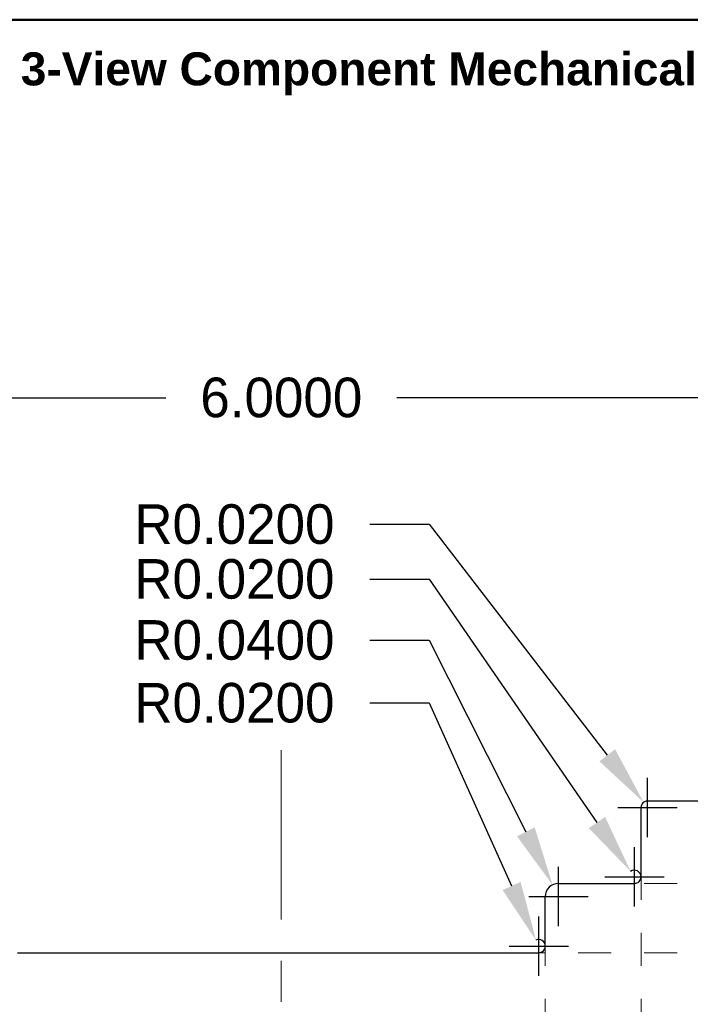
# Model space of a CAD drawing. Extents: x -5.4 to 11, y -5.7 to 4.3.
# Tile 29 of 70: x 1.5 to 3.5, y 1.3 to 4.3. Entities that reach past the tile are written whole.
import ezdxf

# ---------------------------------------------------------------- set-up
doc = ezdxf.new("R2010")
doc.units = 0
doc.header["$MEASUREMENT"] = 0
doc.linetypes.add('ACAD_ISO07W100', pattern=[3, 0, -3])
doc.linetypes.add('CENTER2', pattern=[1.125, 0.75, -0.125, 0.125, -0.125])
doc.layers.get('Defpoints').update_dxf_attribs({"linetype": 'CONTINUOUS'})
for name, color, linetype, lineweight in [('border', 255, 'CONTINUOUS', 50), ('center', 1, 'CENTER2', 15), ('construction', 253, 'ACAD_ISO07W100', 15), ('dimension', 6, 'CONTINUOUS', 15), ('object', 2, 'CONTINUOUS', 30)]:
    doc.layers.add(name, color=color, linetype=linetype, lineweight=lineweight)
doc.dimstyles.get("Standard").update_dxf_attribs({"dimtxt": 0.12, "dimasz": 0.18, "dimexe": 0.12, "dimexo": 0.1, "dimgap": 0.09, "dimtad": 0, "dimtih": 1, "dimtoh": 1, "dimdec": 4, "dimzin": 0, "dimdsep": 46, "dimtxsty": 'Standard', "dimcen": 0.09, "dimadec": 0, "dimazin": 0, "dimtfac": 1, "dimtdec": 4, "dimtofl": 0, "dimtmove": 0, "dimatfit": 3, "dimfxl": 1, "dimtolj": 1, "dimtzin": 0, "dimarcsym": 0})

# ---------------------------------------------------------------- blocks, each defined once
blk = doc.blocks.new('*D26')
at = {"layer": 'Defpoints', "color": 0, "linetype": 'Continuous', "transparency": 16777216}
for p in [(5.2432, 3.1489), (-0.7568, 1.927), (5.2432, 1.927)]:
    blk.add_point(p, dxfattribs=at)
at = {"layer": 'dimension', "color": 0, "linetype": 'Continuous', "lineweight": -2, "transparency": 16777216}
for p, q in [((-0.7568, 2.027), (-0.7568, 3.2689)), ((5.2432, 2.027), (5.2432, 3.2689)), ((-0.5768, 3.1489), (1.8932, 3.1489)), ((5.0632, 3.1489), (2.5932, 3.1489))]:
    blk.add_line(p, q, dxfattribs=at)
at = {"layer": 'dimension', "color": 0, "linetype": 'Continuous', "transparency": 16777216}
for points in [[(-0.5768, 3.1789), (-0.5768, 3.1189), (-0.7568, 3.1489)], [(5.0632, 3.1789), (5.0632, 3.1189), (5.2432, 3.1489)]]:
    blk.add_solid(points, dxfattribs=at)
at = {"layer": 'dimension', "color": 0, "linetype": 'Continuous', "transparency": 16777216, "insert": (2.2432, 3.1489), "char_height": 0.12, "attachment_point": 5}
blk.add_mtext('\\A1;6.0000', dxfattribs=at)
blk = doc.blocks.new('*D29')
at = {"layer": 'Defpoints', "color": 0, "linetype": 'Continuous', "transparency": 16777216}
for p in [(3.341, 1.9228), (3.3532, 1.907)]:
    blk.add_point(p, dxfattribs=at)
at = {"layer": 'dimension', "color": 0, "linetype": 'Continuous', "lineweight": -2, "transparency": 16777216}
for p, q in [((2.511, 2.7652), (2.691, 2.7652)), ((2.691, 2.7652), (3.2311, 2.0653)), ((3.3532, 1.817), (3.3532, 1.997)), ((3.2632, 1.907), (3.4432, 1.907))]:
    blk.add_line(p, q, dxfattribs=at)
at = {"layer": 'dimension', "color": 0, "linetype": 'Continuous', "transparency": 16777216}
blk.add_solid([(3.2548, 2.0836), (3.2073, 2.047), (3.341, 1.9228)], dxfattribs=at)
at = {"layer": 'dimension', "color": 0, "linetype": 'Continuous', "transparency": 16777216, "insert": (2.101, 2.7652), "char_height": 0.12, "attachment_point": 5}
blk.add_mtext('\\A1;R0.0200', dxfattribs=at)
blk = doc.blocks.new('*D30')
at = {"layer": 'Defpoints', "color": 0, "linetype": 'Continuous', "transparency": 16777216}
for p in [(3.3019, 1.7134), (3.3132, 1.697)]:
    blk.add_point(p, dxfattribs=at)
at = {"layer": 'dimension', "color": 0, "linetype": 'Continuous', "lineweight": -2, "transparency": 16777216}
for p, q in [((2.511, 2.599), (2.691, 2.599)), ((2.691, 2.599), (3.1997, 1.8616)), ((3.3132, 1.607), (3.3132, 1.787)), ((3.2232, 1.697), (3.4032, 1.697))]:
    blk.add_line(p, q, dxfattribs=at)
blk.add_arc((3.3132, 1.697), 0.02, 0, 124.5966, dxfattribs=at)
at = {"layer": 'dimension', "color": 0, "linetype": 'Continuous', "transparency": 16777216}
blk.add_solid([(3.2244, 1.8786), (3.175, 1.8446), (3.3019, 1.7134)], dxfattribs=at)
at = {"layer": 'dimension', "color": 0, "linetype": 'Continuous', "transparency": 16777216, "insert": (2.101, 2.599), "char_height": 0.12, "attachment_point": 5}
blk.add_mtext('\\A1;R0.0200', dxfattribs=at)
blk = doc.blocks.new('*D31')
at = {"layer": 'Defpoints', "color": 0, "linetype": 'Continuous', "transparency": 16777216}
for p in [(3.0652, 1.6727), (3.0832, 1.637)]:
    blk.add_point(p, dxfattribs=at)
at = {"layer": 'dimension', "color": 0, "linetype": 'Continuous', "lineweight": -2, "transparency": 16777216}
for p, q in [((2.511, 2.414), (2.691, 2.414)), ((2.691, 2.414), (2.9841, 1.8334)), ((3.0832, 1.547), (3.0832, 1.727)), ((2.9932, 1.637), (3.1732, 1.637))]:
    blk.add_line(p, q, dxfattribs=at)
at = {"layer": 'dimension', "color": 0, "linetype": 'Continuous', "transparency": 16777216}
blk.add_solid([(3.0109, 1.8469), (2.9573, 1.8198), (3.0652, 1.6727)], dxfattribs=at)
at = {"layer": 'dimension', "color": 0, "linetype": 'Continuous', "transparency": 16777216, "insert": (2.101, 2.414), "char_height": 0.12, "attachment_point": 5}
blk.add_mtext('\\A1;R0.0400', dxfattribs=at)
blk = doc.blocks.new('*D32')
at = {"layer": 'Defpoints', "color": 0, "linetype": 'Continuous', "transparency": 16777216}
for p in [(3.015, 1.5052), (3.0232, 1.487)]:
    blk.add_point(p, dxfattribs=at)
at = {"layer": 'dimension', "color": 0, "linetype": 'Continuous', "lineweight": -2, "transparency": 16777216}
for p, q in [((2.511, 2.2238), (2.691, 2.2238)), ((2.691, 2.2238), (2.941, 1.6693)), ((3.0232, 1.397), (3.0232, 1.577)), ((2.9332, 1.487), (3.1132, 1.487))]:
    blk.add_line(p, q, dxfattribs=at)
blk.add_arc((3.0232, 1.487), 0.02, 0, 114.2698, dxfattribs=at)
at = {"layer": 'dimension', "color": 0, "linetype": 'Continuous', "transparency": 16777216}
blk.add_solid([(2.9684, 1.6816), (2.9137, 1.6569), (3.015, 1.5052)], dxfattribs=at)
at = {"layer": 'dimension', "color": 0, "linetype": 'Continuous', "transparency": 16777216, "insert": (2.101, 2.2238), "char_height": 0.12, "attachment_point": 5}
blk.add_mtext('\\A1;R0.0200', dxfattribs=at)

msp = doc.modelspace()

# ---------------------------------------------------------------- linework, layer by layer
at = {"layer": 'border'}
msp.add_line((10.98239, 4.29444), (-5.01761, 4.29444), dxfattribs=at)
at = {"layer": 'center'}
msp.add_line((2.24324, -2.93231), (2.24324, 2.08126), dxfattribs=at)
at = {"layer": 'construction', "ltscale": 0.0125}
for p, q in [((6.24324, 1.67695), (3.31324, 1.67695)), ((3.33324, -2.57305), (3.33324, 1.69695)), ((6.24324, 1.46695), (3.02324, 1.46695)), ((3.04324, -2.57305), (3.04324, 1.48695))]:
    msp.add_line(p, q, dxfattribs=at)
at = {"layer": 'object'}
for points in [[(3.35324, 1.92695), (3.35324, 1.92695), (3.35324, 1.92695, 0.414214), (3.33324, 1.90695), (3.33324, 1.90695)], [(3.08324, 1.67695), (3.08324, 1.67695), (3.08324, 1.67695, 0.414214), (3.04324, 1.63695), (3.04324, 1.63695)], [(3.31324, 1.67695), (3.31324, 1.67695), (3.31324, 1.67695, 0.414214), (3.33324, 1.69695), (3.33324, 1.69695)], [(3.02324, 1.46695), (3.02324, 1.46695), (3.02324, 1.46695, 0.414214), (3.04324, 1.48695), (3.04324, 1.48695)]]:
    msp.add_lwpolyline(points, format="xyb", dxfattribs=at)
for points in [[(3.35324, 1.92695), (5.24324, 1.92695)], [(3.33324, 1.69695), (3.33324, 1.90695)], [(3.08324, 1.67695), (3.31324, 1.67695)], [(3.04324, 1.48695), (3.04324, 1.63695)], [(1.44324, 1.46695), (3.02324, 1.46695)]]:
    msp.add_lwpolyline(points, dxfattribs=at)

# ---------------------------------------------------------------- texts
at = {"layer": 'border', "insert": (1.45355, 4.19553), "char_height": 0.1, "attachment_point": 1}
msp.add_mtext_dynamic_manual_height_columns('{\\fArial|b1|i0|c0|p34;3-View Component Mechanical Drawing}', width=2.8152152, gutter_width=1, heights=[0.38435], dxfattribs=at)

# ---------------------------------------------------------------- dimensions: what is measured, and where the dimension line sits
at = {"layer": 'dimension', "linetype": 'Continuous'}
dim = msp.add_linear_dim(base=(5.24324, 3.14888), p1=(-0.75676, 1.92695), p2=(5.24324, 1.92695), dimstyle='Standard', dxfattribs=at)
dim.commit()
dim.dimension.update_dxf_attribs({"geometry": '*D26', "text_midpoint": (2.24324, 3.14888)})
for center, mpoint, picture, middle in [((3.35324, 1.90695), (3.34102, 1.92278), '*D29', (2.10101, 2.76521)), ((3.31324, 1.69695), (3.30188, 1.71341), '*D30', (2.10101, 2.59903)), ((3.08324, 1.63695), (3.06521, 1.67266), '*D31', (2.10101, 2.41403)), ((3.02324, 1.48695), (3.01502, 1.50518), '*D32', (2.10101, 2.22378))]:
    dim = msp.add_radius_dim(center=center, mpoint=mpoint, dimstyle='Standard', dxfattribs=at)
    dim.commit()
    dim.dimension.update_dxf_attribs({"geometry": picture, "text_midpoint": middle, "dimtype": 164})

doc.saveas('drawing.dxf')
